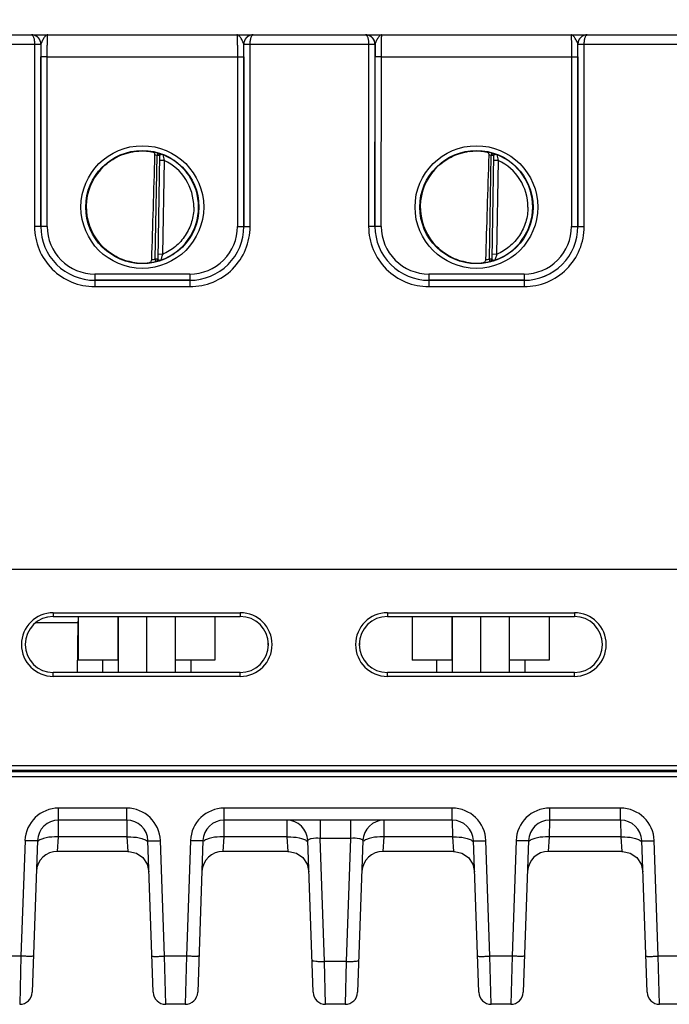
# Model space of a CAD drawing. Header units: inches. Extents: x 0 to 34, y 0 to 22.
# Tile 98 of 145: x 21 to 23, y 8.2 to 11.3. Entities that reach past the tile are written whole.
import ezdxf

# ---------------------------------------------------------------- set-up
doc = ezdxf.new("R2010")
doc.units = ezdxf.units.IN
doc.header["$LTSCALE"] = 1.87
doc.header["$MEASUREMENT"] = 0
doc.layers.get('0').update_dxf_attribs({"linetype": 'CONTINUOUS'})
doc.layers.add('02___PRT_ALL_AXES', color=7, linetype='CONTINUOUS')
doc.layers.add('DIMENSIONS', color=7, linetype='CONTINUOUS')
doc.styles.get("Standard").update_dxf_attribs({"font": 'txt', "width": 0.8})
doc.dimstyles.new('DIMSTYLE_1', dxfattribs={"dimtxt": 0.125, "dimasz": 0.18, "dimexe": 0.125, "dimexo": 0.0625, "dimgap": 0.0625, "dimtad": 0, "dimtih": 1, "dimtoh": 1, "dimzin": 4, "dimdsep": 46, "dimtxsty": 'STANDARD', "dimblk": '_FILLED', "dimblk1": '_FILLED', "dimblk2": '_FILLED', "dimcen": 0.09, "dimadec": 0, "dimazin": 0, "dimtp": 0.001, "dimtm": 0.001, "dimtfac": 1, "dimtofl": 0, "dimtmove": 0, "dimatfit": 3, "dimldrblk": '_FILLED', "dimfxl": 1, "dimtolj": 1, "dimtzin": 4, "dimarcsym": 0})

# ---------------------------------------------------------------- blocks, each defined once
blk = doc.blocks.new('_FILLED')
at = {"color": 0, "linetype": 'BYBLOCK'}
blk.add_solid([(0, 0), (-1, 0.174), (-1, -0.174)], dxfattribs=at)
blk = doc.blocks.new('*D2')
at = {"layer": 'DIMENSIONS', "color": 2, "linetype": 'CONTINUOUS'}
for p, q in [((12.7059, 12.9534), (25.8588, 12.9534)), ((25.7338, 12.9534), (25.7338, 10.7854)), ((25.7338, 8.1799), (25.7338, 10.5354)), ((24.1637, 8.1799), (25.8588, 8.1799))]:
    blk.add_line(p, q, dxfattribs=at)
at = {"layer": 'DIMENSIONS', "color": 2, "linetype": 'CONTINUOUS', "xscale": 0.18, "yscale": 0.18, "zscale": 0.18}
for p, rotation in [((25.7338, 12.9534), 90), ((25.7338, 8.1799), 270)]:
    blk.add_blockref('_FILLED', p, dxfattribs=dict(at, rotation=rotation))
at = {"layer": 'DIMENSIONS', "color": 2, "linetype": 'CONTINUOUS', "insert": (25.7338, 10.7229), "char_height": 0.125, "width": 1.225, "attachment_point": 2, "line_spacing_factor": 0.9}
blk.add_mtext('4.77{\\Ftxt.shx;\\W1.000000;\\H0.125000; }[121.2]', dxfattribs=at)

msp = doc.modelspace()

# ---------------------------------------------------------------- linework, layer by layer
at = {"color": 7, "linetype": 'CONTINUOUS'}
for p, q in [((20.666, 11.2419), (21.0206, 11.2419)), ((21.0221, 11.2419), (21.0206, 11.2419)), ((21.0208, 11.2419), (21.7209, 11.2419)), ((21.021, 11.2419), (21.0209, 11.2419)), ((21.0224, 11.2419), (21.021, 11.2419)), ((21.7209, 11.2419), (21.7185, 11.2419)), ((21.721, 11.2419), (21.7195, 11.2419)), ((21.721, 11.2419), (22.0756, 11.2419)), ((22.0771, 11.2419), (22.0756, 11.2419)), ((22.0758, 11.2419), (22.7759, 11.2419)), ((22.076, 11.2419), (22.0759, 11.2419)), ((22.0774, 11.2419), (22.076, 11.2419)), ((22.7759, 11.2419), (22.7735, 11.2419)), ((22.776, 11.2419), (22.7745, 11.2419)), ((22.776, 11.2419), (23.1306, 11.2419)), ((20.6562, 11.212), (21.0305, 11.212)), ((21.0305, 11.212), (21.0304, 10.6366)), ((21.0305, 11.212), (21.0505, 11.212)), ((21.0305, 11.212), (21.0505, 11.2119)), ((21.0505, 11.2119), (21.0504, 10.6365)), ((21.0508, 11.2119), (21.0505, 11.2119)), ((21.6912, 11.2119), (21.6909, 11.2119)), ((21.6912, 11.212), (21.7112, 11.212)), ((21.6912, 11.2119), (21.7112, 11.212)), ((21.6912, 10.6365), (21.6912, 11.2119)), ((21.7112, 11.212), (22.0855, 11.212)), ((21.7112, 10.6366), (21.7112, 11.212)), ((22.0855, 11.212), (22.0854, 10.6366)), ((22.0855, 11.212), (22.1055, 11.212)), ((22.0855, 11.212), (22.1055, 11.2119)), ((22.1055, 11.2119), (22.1054, 10.6365)), ((22.1058, 11.2119), (22.1055, 11.2119)), ((22.7462, 11.2119), (22.7459, 11.2119)), ((22.7462, 11.212), (22.7662, 11.212)), ((22.7462, 11.2119), (22.7662, 11.212)), ((22.7462, 10.6365), (22.7462, 11.2119)), ((22.7662, 11.212), (23.1405, 11.212)), ((22.7662, 10.6366), (22.7662, 11.212)), ((21.0505, 10.6366), (21.0506, 11.1727)), ((21.0706, 11.1725), (21.0506, 11.1727)), ((21.0705, 10.6364), (21.0706, 11.1725)), ((21.0706, 11.1725), (21.6711, 11.1725)), ((21.6711, 11.1725), (21.6911, 11.1727)), ((21.6711, 11.1725), (21.6712, 10.6364)), ((21.6911, 11.1727), (21.6912, 10.6366)), ((22.1055, 10.6366), (22.1056, 11.1727)), ((22.1256, 11.1725), (22.1056, 11.1727)), ((22.1255, 10.6364), (22.1256, 11.1725)), ((22.1256, 11.1725), (22.7261, 11.1725)), ((22.7261, 11.1725), (22.7461, 11.1727)), ((22.7261, 11.1725), (22.7262, 10.6364)), ((22.7461, 11.1727), (22.7462, 10.6366)), ((21.4116, 10.534), (21.4173, 10.8603)), ((21.4195, 10.8679), (21.4173, 10.8603)), ((21.4252, 10.8602), (21.4173, 10.8603)), ((21.4195, 10.8683), (21.4195, 10.8679)), ((21.4252, 10.8606), (21.4195, 10.5335)), ((22.4666, 10.534), (22.4723, 10.8603)), ((22.4745, 10.8679), (22.4723, 10.8603)), ((22.4802, 10.8602), (22.4723, 10.8603)), ((22.4745, 10.8683), (22.4745, 10.8679)), ((22.4802, 10.8606), (22.4745, 10.5335)), ((21.4399, 10.8451), (21.4249, 10.8454)), ((21.4399, 10.8451), (21.4347, 10.5484)), ((22.4949, 10.8451), (22.4799, 10.8454)), ((22.4949, 10.8451), (22.4897, 10.5484)), ((21.0504, 10.6365), (21.0304, 10.6366)), ((21.0505, 10.6366), (21.0504, 10.6365)), ((21.0705, 10.6364), (21.0505, 10.6366)), ((21.6712, 10.6364), (21.6912, 10.6366)), ((21.6912, 10.6366), (21.6912, 10.6365)), ((21.6912, 10.6365), (21.7112, 10.6366)), ((22.1054, 10.6365), (22.0854, 10.6366)), ((22.1055, 10.6366), (22.1054, 10.6365)), ((22.1255, 10.6364), (22.1055, 10.6366)), ((22.7262, 10.6364), (22.7462, 10.6366)), ((22.7462, 10.6366), (22.7462, 10.6365)), ((22.7462, 10.6365), (22.7662, 10.6366)), ((21.4347, 10.5484), (21.4197, 10.5487)), ((22.4897, 10.5484), (22.4747, 10.5487)), ((21.4116, 10.534), (21.4195, 10.5339)), ((21.4135, 10.5264), (21.4116, 10.534)), ((21.4135, 10.526), (21.416, 10.5265)), ((21.4135, 10.5264), (21.4135, 10.526)), ((21.4195, 10.5335), (21.4199, 10.5326)), ((21.4199, 10.5326), (21.421, 10.5318)), ((22.4666, 10.534), (22.4745, 10.5339)), ((22.4685, 10.5264), (22.4666, 10.534)), ((22.4685, 10.526), (22.471, 10.5265)), ((22.4685, 10.5264), (22.4685, 10.526)), ((22.4745, 10.5335), (22.4749, 10.5326)), ((22.4749, 10.5326), (22.476, 10.5318)), ((21.5212, 10.4864), (21.2205, 10.4864)), ((21.2205, 10.4864), (21.2205, 10.4666)), ((21.5212, 10.4864), (21.5212, 10.4666)), ((22.5762, 10.4864), (22.2755, 10.4864)), ((22.2755, 10.4864), (22.2755, 10.4666)), ((22.5762, 10.4864), (22.5762, 10.4666)), ((21.2205, 10.4666), (21.2204, 10.4665)), ((21.2204, 10.4665), (21.5213, 10.4665)), ((21.2204, 10.4665), (21.2204, 10.4466)), ((21.5212, 10.4666), (21.2205, 10.4666)), ((21.5212, 10.4666), (21.5213, 10.4665)), ((21.5213, 10.4665), (21.5213, 10.4466)), ((22.2755, 10.4666), (22.2754, 10.4665)), ((22.2754, 10.4665), (22.5763, 10.4665)), ((22.2754, 10.4665), (22.2754, 10.4466)), ((22.5762, 10.4666), (22.2755, 10.4666)), ((22.5762, 10.4666), (22.5763, 10.4665)), ((22.5763, 10.4665), (22.5763, 10.4466)), ((21.2204, 10.4466), (21.5213, 10.4466)), ((22.2754, 10.4466), (22.5763, 10.4466)), ((24.1339, 9.5529), (15.3119, 9.5529)), ((21.0896, 9.4167), (21.6801, 9.4167)), ((21.0896, 9.4167), (21.0896, 9.4049)), ((21.0896, 9.4049), (21.6801, 9.4049)), ((21.1681, 9.4049), (21.1681, 9.2669)), ((21.2932, 9.4049), (21.2932, 9.2669)), ((21.2941, 9.4049), (21.2941, 9.2277)), ((21.3841, 9.4049), (21.3841, 9.2277)), ((21.4741, 9.4049), (21.4741, 9.2277)), ((21.6001, 9.4049), (21.6001, 9.2669)), ((21.6801, 9.4167), (21.6801, 9.4049)), ((22.1446, 9.4167), (22.7351, 9.4167)), ((22.1446, 9.4167), (22.1446, 9.4049)), ((22.1446, 9.4049), (22.7351, 9.4049)), ((22.2231, 9.4049), (22.2231, 9.2669)), ((22.3482, 9.4049), (22.3482, 9.2669)), ((22.3491, 9.4049), (22.3491, 9.2277)), ((22.4391, 9.4049), (22.4391, 9.2277)), ((22.5291, 9.4049), (22.5291, 9.2277)), ((22.6551, 9.4049), (22.6551, 9.2669)), ((22.7351, 9.4167), (22.7351, 9.4049)), ((21.1673, 9.3849), (21.0337, 9.3849)), ((21.1673, 9.3849), (21.1646, 9.2277)), ((21.2941, 9.2669), (21.1681, 9.2669)), ((21.2446, 9.2669), (21.2446, 9.2277)), ((21.6001, 9.2669), (21.4741, 9.2669)), ((21.5236, 9.2669), (21.5236, 9.2277)), ((22.3491, 9.2669), (22.2231, 9.2669)), ((22.2996, 9.2669), (22.2996, 9.2277)), ((22.6551, 9.2669), (22.5291, 9.2669)), ((22.5786, 9.2669), (22.5786, 9.2277)), ((21.6801, 9.2277), (21.0896, 9.2277)), ((21.0896, 9.2155), (21.0896, 9.2277)), ((21.6801, 9.2155), (21.0896, 9.2155)), ((21.6801, 9.2155), (21.6801, 9.2277)), ((22.7351, 9.2277), (22.1446, 9.2277)), ((22.1446, 9.2155), (22.1446, 9.2277)), ((22.7351, 9.2155), (22.1446, 9.2155)), ((22.7351, 9.2155), (22.7351, 9.2277)), ((24.123, 8.9335), (15.3117, 8.9335)), ((12.4449, 8.8992), (24.2228, 8.8992)), ((24.0864, 8.9137), (14.9772, 8.9137)), ((24.208, 8.9188), (15.3107, 8.9188)), ((21.3215, 8.7994), (21.1065, 8.7994)), ((21.1065, 8.7614), (21.1065, 8.7994)), ((21.3215, 8.7614), (21.3215, 8.7994)), ((22.3495, 8.7994), (21.6292, 8.7994)), ((21.6292, 8.7614), (21.6292, 8.7994)), ((22.3495, 8.7614), (22.3495, 8.7994)), ((22.881, 8.7994), (22.6572, 8.7994)), ((22.6572, 8.7614), (22.6572, 8.7994)), ((22.881, 8.7614), (22.881, 8.7994)), ((21.1062, 8.7087), (21.1065, 8.7614)), ((21.3215, 8.7614), (21.1065, 8.7614)), ((21.3215, 8.7614), (21.3218, 8.7087)), ((21.6289, 8.7087), (21.6292, 8.7614)), ((22.3495, 8.7614), (21.6292, 8.7614)), ((21.8266, 8.7614), (21.8269, 8.7087)), ((21.9325, 8.7614), (21.9325, 8.7038)), ((22.0284, 8.7614), (22.0284, 8.7038)), ((22.134, 8.7087), (22.1343, 8.7614)), ((22.3495, 8.7614), (22.3498, 8.7087)), ((22.6569, 8.7087), (22.6572, 8.7614)), ((22.881, 8.7614), (22.6572, 8.7614)), ((22.881, 8.7614), (22.8813, 8.7087)), ((21.1031, 8.663), (21.1062, 8.7087)), ((21.3218, 8.7087), (21.1062, 8.7087)), ((21.3218, 8.7087), (21.3249, 8.663)), ((21.6257, 8.663), (21.6289, 8.7087)), ((21.8269, 8.7087), (21.6289, 8.7087)), ((21.8269, 8.7087), (21.8301, 8.663)), ((22.1309, 8.663), (22.134, 8.7087)), ((22.3498, 8.7087), (22.134, 8.7087)), ((22.3498, 8.7087), (22.353, 8.663)), ((22.6538, 8.663), (22.6569, 8.7087)), ((22.8813, 8.7087), (22.6569, 8.7087)), ((22.8813, 8.7087), (22.8845, 8.663)), ((21.0003, 8.6968), (20.9875, 8.3319)), ((21.0396, 8.6968), (21.0229, 8.2179)), ((21.4051, 8.2179), (21.3884, 8.6968)), ((21.4405, 8.3319), (21.4277, 8.6968)), ((21.5229, 8.6968), (21.5102, 8.3319)), ((21.5623, 8.6968), (21.5456, 8.2179)), ((21.9102, 8.2179), (21.8935, 8.6968)), ((22.0284, 8.7038), (21.9325, 8.7038)), ((21.946, 8.3155), (21.9325, 8.7038)), ((22.0284, 8.7038), (22.0149, 8.3155)), ((22.0674, 8.6968), (22.0507, 8.2179)), ((22.4332, 8.2179), (22.4164, 8.6968)), ((22.4685, 8.3319), (22.4558, 8.6968)), ((22.551, 8.6968), (22.5382, 8.3319)), ((22.5903, 8.6968), (22.5736, 8.2179)), ((22.9647, 8.2179), (22.9479, 8.6968)), ((23, 8.3319), (22.9873, 8.6968)), ((21.3249, 8.663), (21.1031, 8.663)), ((21.8301, 8.663), (21.6257, 8.663)), ((22.353, 8.663), (22.1309, 8.663)), ((22.8845, 8.663), (22.6538, 8.663)), ((20.9875, 8.3319), (20.9178, 8.3319)), ((20.9875, 8.3319), (20.9835, 8.1799)), ((21.5102, 8.3319), (21.4405, 8.3319)), ((21.4445, 8.1799), (21.4405, 8.3319)), ((21.5102, 8.3319), (21.5062, 8.1799)), ((22.0149, 8.3155), (21.946, 8.3155)), ((21.9496, 8.1799), (21.946, 8.3155)), ((22.0149, 8.3155), (22.0113, 8.1799)), ((22.5382, 8.3319), (22.4685, 8.3319)), ((22.4725, 8.1799), (22.4685, 8.3319)), ((22.5382, 8.3319), (22.5343, 8.1799)), ((23.0697, 8.3319), (23, 8.3319)), ((23.004, 8.1799), (23, 8.3319)), ((21.5062, 8.1799), (21.4445, 8.1799)), ((22.0113, 8.1799), (21.9496, 8.1799)), ((22.5343, 8.1799), (22.4725, 8.1799)), ((23.0658, 8.1799), (23.004, 8.1799))]:
    msp.add_line(p, q, dxfattribs=at)
for points in [[(21.3249, 8.663), (21.3281, 8.6629), (21.3521, 8.6572), (21.3724, 8.6432), (21.3863, 8.6228), (21.3918, 8.5988)], [(21.8301, 8.663), (21.8332, 8.6629), (21.8572, 8.6572), (21.8775, 8.6432), (21.8914, 8.6228), (21.8969, 8.5988)], [(22.353, 8.663), (22.3562, 8.6629), (22.3802, 8.6572), (22.4005, 8.6432), (22.4143, 8.6228), (22.4199, 8.5988)], [(22.8845, 8.663), (22.8877, 8.6629), (22.9117, 8.6572), (22.932, 8.6432), (22.9458, 8.6228), (22.9513, 8.5988)]]:
    msp.add_lwpolyline(points, dxfattribs=at)
for centre, radius in [((21.3708, 10.698), 0.1937), ((22.4258, 10.698), 0.1937), ((21.3708, 10.6979), 0.1787), ((22.4258, 10.6979), 0.1787)]:
    msp.add_circle(centre, radius, dxfattribs=at)
for centre, radius, start, end in [((21.0206, 11.2386), 0.00327, 87.8599, 89.9826), ((21.0208, 11.212), 0.03, 87.5291, 89.999), ((21.0208, 11.2119), 0.03, 359.9956, 87.5279), ((21.7209, 11.2119), 0.03, 92.7602, 180.0044), ((21.7209, 11.2119), 0.03, 90.0012, 92.7589), ((21.721, 11.2386), 0.00327, 90.0179, 92.1395), ((22.0756, 11.2386), 0.00327, 87.8599, 89.9826), ((22.0758, 11.212), 0.03, 87.5291, 89.999), ((22.0758, 11.2119), 0.03, 359.9956, 87.5279), ((22.7759, 11.2119), 0.03, 92.7602, 180.0044), ((22.7759, 11.2119), 0.03, 90.0012, 92.7589), ((22.776, 11.2386), 0.00327, 90.0179, 92.1395), ((21.0204, 11.2119), 0.03, 359.9986, 0.2485), ((25.8438, 11.1723), 4.7932, 179.5265, 179.9953), ((17.1534, 11.1734), 4.5376, 359.9915, 0.4867), ((21.7212, 11.2119), 0.03, 179.7515, 180.0014), ((22.0754, 11.2119), 0.03, 359.9986, 0.2485), ((26.8988, 11.1723), 4.7932, 179.5265, 179.9953), ((18.2084, 11.1734), 4.5376, 359.9915, 0.4867), ((22.7762, 11.2119), 0.03, 179.7515, 180.0014), ((21.3708, 10.698), 0.1772, 97.5897, 260.4103), ((21.371, 10.6971), 0.1781, 97.6098, 99.3988), ((21.3708, 10.6982), 0.1766, 74.0133, 78.9223), ((21.3708, 10.6979), 0.169, 74.0143, 76.3145), ((21.4173, 10.8607), 0.00787, 359.0028, 74.0573), ((21.4173, 10.8603), 0.00787, 1.6021, 74.0232), ((21.4173, 10.8603), 0.00784, 359.0019, 1.612), ((21.3708, 10.6979), 0.1776, 359.9911, 68.799), ((21.7215, 10.9294), 0.2939, 192.9473, 196.6544), ((22.4258, 10.698), 0.1772, 97.5897, 260.4103), ((22.426, 10.6971), 0.1781, 97.6098, 99.3988), ((22.4258, 10.6982), 0.1766, 74.0133, 78.9223), ((22.4258, 10.6979), 0.169, 74.0143, 76.3145), ((22.4723, 10.8607), 0.00787, 359.0028, 74.0573), ((22.4723, 10.8603), 0.00787, 1.6021, 74.0232), ((22.4723, 10.8603), 0.00784, 359.0019, 1.612), ((22.4258, 10.6979), 0.1776, 359.9911, 68.799), ((22.7765, 10.9294), 0.2939, 192.9473, 196.6544), ((21.3708, 10.6979), 0.1626, 359.9909, 64.8568), ((22.4258, 10.6979), 0.1626, 359.9909, 64.8568), ((21.3691, 10.698), 0.1755, 180.0274, 181.9215), ((21.3709, 10.6979), 0.1776, 289.1914, 359.9989), ((22.4241, 10.698), 0.1755, 180.0274, 181.9215), ((22.4259, 10.6979), 0.1776, 289.1914, 359.9989), ((21.2204, 10.6365), 0.1899, 179.9889, 270.0019), ((21.2204, 10.6364), 0.1699, 179.9848, 270.0049), ((21.2205, 10.6365), 0.17, 179.9855, 269.9982), ((21.2205, 10.6363), 0.15, 179.9812, 270.0003), ((21.5212, 10.6365), 0.17, 270.0018, 0.0145), ((21.5212, 10.6363), 0.15, 269.9997, 0.0188), ((21.5213, 10.6365), 0.1899, 269.9981, 0.0111), ((21.5213, 10.6364), 0.1699, 269.9951, 0.0152), ((22.2754, 10.6365), 0.1899, 179.9889, 270.0019), ((22.2754, 10.6364), 0.1699, 179.9848, 270.0049), ((22.2755, 10.6365), 0.17, 179.9855, 269.9982), ((22.2755, 10.6363), 0.15, 179.9812, 270.0003), ((22.5762, 10.6365), 0.17, 270.0018, 0.0145), ((22.5762, 10.6363), 0.15, 269.9997, 0.0188), ((22.5763, 10.6365), 0.1899, 269.9981, 0.0111), ((22.5763, 10.6364), 0.1699, 269.9951, 0.0152), ((21.3711, 10.6992), 0.1784, 259.0718, 260.3997), ((21.3695, 10.6892), 0.1683, 260.3451, 277.8085), ((21.3708, 10.6978), 0.1767, 277.0182, 283.9844), ((21.3708, 10.698), 0.169, 280.1153, 283.9841), ((21.4116, 10.5337), 0.00787, 283.9402, 358.9971), ((21.4116, 10.534), 0.00787, 283.9738, 356.3969), ((21.4116, 10.534), 0.00784, 356.3871, 358.9981), ((22.4261, 10.6992), 0.1784, 259.0718, 260.3997), ((22.4245, 10.6892), 0.1683, 260.3451, 277.8085), ((22.4258, 10.6978), 0.1767, 277.0182, 283.9844), ((22.4258, 10.698), 0.169, 280.1153, 283.9841), ((22.4666, 10.5337), 0.00787, 283.9402, 358.9971), ((22.4666, 10.534), 0.00787, 283.9738, 356.3969), ((22.4666, 10.534), 0.00784, 356.3871, 358.9981), ((21.0896, 9.3161), 0.1006, 90.0006, 269.9994), ((21.0896, 9.3163), 0.0886, 90, 270), ((21.2264, 9.3839), 0.0591, 171.2319, 179), ((21.6801, 9.3161), 0.1006, 270.0003, 89.9997), ((21.6801, 9.3163), 0.0886, 270, 90), ((22.1446, 9.3161), 0.1006, 90.0006, 269.9994), ((22.1446, 9.3163), 0.0886, 90, 270), ((22.7351, 9.3161), 0.1006, 270.0003, 89.9997), ((22.7351, 9.3163), 0.0886, 270, 90), ((21.1065, 8.6931), 0.1063, 90.0032, 177.9968), ((21.3215, 8.6931), 0.1063, 2.0032, 89.9968), ((21.6292, 8.6931), 0.1063, 90.0032, 177.9968), ((22.3495, 8.6931), 0.1063, 2.0032, 89.9968), ((22.6572, 8.6931), 0.1063, 90.0032, 177.9968), ((22.881, 8.6931), 0.1063, 2.0032, 89.9968), ((21.1065, 8.6945), 0.0669, 90.0042, 177.9905), ((21.3215, 8.6945), 0.0669, 2.0107, 89.997), ((21.6292, 8.6945), 0.0669, 90.0042, 177.9905), ((21.8266, 8.6945), 0.0669, 2, 90), ((22.1343, 8.6945), 0.0669, 89.9996, 178), ((22.3495, 8.6945), 0.0669, 2.0107, 89.997), ((22.6572, 8.6945), 0.0669, 90.0042, 177.9905), ((22.881, 8.6945), 0.0669, 2.0107, 89.997), ((21.1031, 8.5961), 0.0669, 90, 177.6347), ((21.6257, 8.5961), 0.0669, 90, 177.6347), ((22.1309, 8.5961), 0.0669, 90, 177.6347), ((22.6538, 8.5961), 0.0669, 90, 177.6347), ((20.9835, 8.2193), 0.0394, 269.9997, 357.9917), ((21.4445, 8.2193), 0.0394, 182.0091, 270.0003), ((21.5062, 8.2193), 0.0394, 269.9997, 357.9909), ((21.9496, 8.2193), 0.0394, 182.0083, 270.0003), ((22.0113, 8.2193), 0.0394, 269.9997, 357.9909), ((22.4725, 8.2193), 0.0394, 182.0091, 270.0003), ((22.5343, 8.2193), 0.0394, 270, 358), ((23.004, 8.2193), 0.0394, 182, 270)]:
    msp.add_arc(centre, radius, start, end, dxfattribs=at)
for centre in [(21.3925, 13.4553), (22.4475, 13.4553)]:
    msp.add_ellipse(centre, major_axis=(0.078, 4.4688), ratio=0.01745, start_param=-2.283644, end_param=-2.189561, dxfattribs=at)
for points, knots in [([(21.0208, 11.2419), (21.0214, 11.2419), (21.0229, 11.2413), (21.0246, 11.2395), (21.0263, 11.2368), (21.0277, 11.2331), (21.0289, 11.2286), (21.0301, 11.2216), (21.0305, 11.2159), (21.0305, 11.212)], [0, 0, 0, 0, 0.058927, 0.132934, 0.228657, 0.347601, 0.48839, 0.647641, 1, 1, 1, 1]), ([(21.0505, 11.212), (21.0504, 11.2159), (21.0489, 11.2236), (21.0425, 11.2334), (21.0331, 11.2399), (21.0257, 11.2417), (21.0221, 11.2419)], [0, 0, 0, 0, 0.256304, 0.50879, 0.756176, 1, 1, 1, 1]), ([(21.0722, 11.2419), (21.0712, 11.2419), (21.069, 11.2414), (21.0659, 11.2393), (21.063, 11.2362), (21.06, 11.2321), (21.0571, 11.2274), (21.0543, 11.2223), (21.0519, 11.2172), (21.0508, 11.2136), (21.0508, 11.2119)], [0, 0, 0, 0, 0.078756, 0.170582, 0.281971, 0.413169, 0.5601, 0.715105, 0.866637, 1, 1, 1, 1]), ([(21.0706, 11.1725), (21.0706, 11.177), (21.0706, 11.1859), (21.0707, 11.1988), (21.0708, 11.2089), (21.071, 11.2164), (21.0711, 11.2215), (21.0712, 11.226), (21.0713, 11.2301), (21.0714, 11.2335), (21.0716, 11.2364), (21.0717, 11.2385), (21.0718, 11.2398), (21.0719, 11.2405), (21.0719, 11.2411), (21.072, 11.2415), (21.0721, 11.2418), (21.0721, 11.2419), (21.0722, 11.2419)], [0, 0, 0, 0, 0.195368, 0.382973, 0.55569, 0.634386, 0.706958, 0.772718, 0.831042, 0.881376, 0.923246, 0.956259, 0.969347, 0.980118, 0.98855, 0.994633, 0.998383, 1, 1, 1, 1]), ([(21.6695, 11.2419), (21.6695, 11.2419), (21.6696, 11.2418), (21.6697, 11.2415), (21.6697, 11.2411), (21.6698, 11.2405), (21.6699, 11.2398), (21.67, 11.2385), (21.6701, 11.2364), (21.6703, 11.2335), (21.6704, 11.2301), (21.6705, 11.226), (21.6706, 11.2215), (21.6707, 11.2164), (21.6708, 11.2089), (21.671, 11.1988), (21.6711, 11.1859), (21.6711, 11.177), (21.6711, 11.1725)], [0, 0, 0, 0, 0.00163, 0.005392, 0.011478, 0.019909, 0.030679, 0.043767, 0.07678, 0.118649, 0.168982, 0.227304, 0.293062, 0.365632, 0.444325, 0.617036, 0.804634, 1, 1, 1, 1]), ([(21.6909, 11.2119), (21.6908, 11.2136), (21.6898, 11.2172), (21.6874, 11.2223), (21.6846, 11.2274), (21.6817, 11.2322), (21.6787, 11.2362), (21.6757, 11.2393), (21.6727, 11.2414), (21.6705, 11.2419), (21.6695, 11.2419)], [0, 0, 0, 0, 0.133375, 0.284921, 0.439936, 0.58687, 0.718061, 0.829437, 0.921249, 1, 1, 1, 1]), ([(21.7195, 11.2419), (21.7158, 11.2417), (21.7084, 11.2399), (21.6991, 11.2333), (21.6927, 11.2236), (21.6912, 11.2159), (21.6912, 11.212)], [0, 0, 0, 0, 0.243825, 0.491225, 0.743715, 1, 1, 1, 1]), ([(21.7112, 11.212), (21.7112, 11.2159), (21.7116, 11.2216), (21.7128, 11.2286), (21.714, 11.2331), (21.7154, 11.2368), (21.717, 11.2395), (21.7188, 11.2413), (21.7203, 11.2419), (21.7209, 11.2419)], [0, 0, 0, 0, 0.35236, 0.511612, 0.652403, 0.771347, 0.867068, 0.941073, 1, 1, 1, 1]), ([(22.0758, 11.2419), (22.0764, 11.2419), (22.0779, 11.2413), (22.0796, 11.2395), (22.0813, 11.2368), (22.0827, 11.2331), (22.0839, 11.2286), (22.0851, 11.2216), (22.0855, 11.2159), (22.0855, 11.212)], [0, 0, 0, 0, 0.058927, 0.132934, 0.228657, 0.347601, 0.48839, 0.647641, 1, 1, 1, 1]), ([(22.1055, 11.212), (22.1054, 11.2159), (22.1039, 11.2236), (22.0975, 11.2334), (22.0881, 11.2399), (22.0807, 11.2417), (22.0771, 11.2419)], [0, 0, 0, 0, 0.256304, 0.50879, 0.756176, 1, 1, 1, 1]), ([(22.1272, 11.2419), (22.1262, 11.2419), (22.124, 11.2414), (22.1209, 11.2393), (22.118, 11.2362), (22.115, 11.2321), (22.1121, 11.2274), (22.1093, 11.2223), (22.1069, 11.2172), (22.1058, 11.2136), (22.1058, 11.2119)], [0, 0, 0, 0, 0.078756, 0.170582, 0.281971, 0.413169, 0.5601, 0.715105, 0.866637, 1, 1, 1, 1]), ([(22.1256, 11.1725), (22.1256, 11.177), (22.1256, 11.1859), (22.1257, 11.1988), (22.1258, 11.2089), (22.126, 11.2164), (22.1261, 11.2215), (22.1262, 11.226), (22.1263, 11.2301), (22.1264, 11.2335), (22.1266, 11.2364), (22.1267, 11.2385), (22.1268, 11.2398), (22.1269, 11.2405), (22.1269, 11.2411), (22.127, 11.2415), (22.1271, 11.2418), (22.1271, 11.2419), (22.1272, 11.2419)], [0, 0, 0, 0, 0.195368, 0.382973, 0.55569, 0.634386, 0.706958, 0.772718, 0.831042, 0.881376, 0.923246, 0.956259, 0.969347, 0.980118, 0.98855, 0.994633, 0.998383, 1, 1, 1, 1]), ([(22.7245, 11.2419), (22.7245, 11.2419), (22.7246, 11.2418), (22.7247, 11.2415), (22.7247, 11.2411), (22.7248, 11.2405), (22.7249, 11.2398), (22.725, 11.2385), (22.7251, 11.2364), (22.7253, 11.2335), (22.7254, 11.2301), (22.7255, 11.226), (22.7256, 11.2215), (22.7257, 11.2164), (22.7258, 11.2089), (22.726, 11.1988), (22.7261, 11.1859), (22.7261, 11.177), (22.7261, 11.1725)], [0, 0, 0, 0, 0.00163, 0.005392, 0.011478, 0.019909, 0.030679, 0.043767, 0.07678, 0.118649, 0.168982, 0.227304, 0.293062, 0.365632, 0.444325, 0.617036, 0.804634, 1, 1, 1, 1]), ([(22.7459, 11.2119), (22.7458, 11.2136), (22.7448, 11.2172), (22.7424, 11.2223), (22.7396, 11.2274), (22.7367, 11.2322), (22.7337, 11.2362), (22.7307, 11.2393), (22.7277, 11.2414), (22.7255, 11.2419), (22.7245, 11.2419)], [0, 0, 0, 0, 0.133375, 0.284921, 0.439936, 0.58687, 0.718061, 0.829437, 0.921249, 1, 1, 1, 1]), ([(22.7745, 11.2419), (22.7708, 11.2417), (22.7634, 11.2399), (22.7541, 11.2333), (22.7477, 11.2236), (22.7462, 11.2159), (22.7462, 11.212)], [0, 0, 0, 0, 0.243825, 0.491225, 0.743715, 1, 1, 1, 1]), ([(22.7662, 11.212), (22.7662, 11.2159), (22.7666, 11.2216), (22.7678, 11.2286), (22.769, 11.2331), (22.7704, 11.2368), (22.772, 11.2395), (22.7738, 11.2413), (22.7753, 11.2419), (22.7759, 11.2419)], [0, 0, 0, 0, 0.35236, 0.511612, 0.652403, 0.771347, 0.867068, 0.941073, 1, 1, 1, 1]), ([(21.1937, 10.6995), (21.1938, 10.7098), (21.1957, 10.7304), (21.204, 10.7604), (21.2174, 10.7884), (21.2355, 10.8137), (21.2577, 10.8355), (21.2834, 10.8531), (21.3117, 10.866), (21.3318, 10.8711), (21.3419, 10.8728)], [0, 0, 0, 0, 0.124994, 0.249987, 0.374981, 0.49998, 0.624979, 0.749984, 0.87499, 1, 1, 1, 1]), ([(21.3474, 10.8736), (21.3527, 10.8743), (21.3719, 10.876), (21.3913, 10.8744), (21.4048, 10.8714)], [0, 0, 0, 0, 0.279236, 1, 1, 1, 1]), ([(21.4108, 10.8621), (21.4108, 10.8633), (21.4105, 10.8655), (21.4092, 10.8685), (21.4073, 10.8706), (21.4056, 10.8713), (21.4048, 10.8714)], [0, 0, 0, 0, 0.29813, 0.561485, 0.78951, 1, 1, 1, 1]), ([(21.4351, 10.8635), (21.434, 10.8639), (21.4319, 10.8647), (21.429, 10.8657), (21.4264, 10.8665), (21.4241, 10.8672), (21.4224, 10.8676), (21.4213, 10.8679), (21.4207, 10.8681), (21.4202, 10.8682), (21.4198, 10.8683), (21.4196, 10.8683), (21.4195, 10.8683), (21.4195, 10.8683)], [0, 0, 0, 0, 0.209002, 0.401143, 0.572522, 0.719607, 0.838965, 0.887207, 0.927301, 0.958883, 0.981641, 0.995322, 1, 1, 1, 1]), ([(21.4351, 10.8635), (21.434, 10.8639), (21.4323, 10.8639), (21.4302, 10.8635), (21.4287, 10.8631), (21.4273, 10.8625), (21.4261, 10.8619), (21.4252, 10.8611), (21.4252, 10.8606)], [0, 0, 0, 0, 0.296253, 0.448699, 0.596767, 0.731961, 0.846449, 1, 1, 1, 1]), ([(22.2487, 10.6995), (22.2488, 10.7098), (22.2507, 10.7304), (22.259, 10.7604), (22.2724, 10.7884), (22.2905, 10.8137), (22.3127, 10.8355), (22.3384, 10.8531), (22.3667, 10.866), (22.3868, 10.8711), (22.3969, 10.8728)], [0, 0, 0, 0, 0.124994, 0.249987, 0.374981, 0.49998, 0.624979, 0.749984, 0.87499, 1, 1, 1, 1]), ([(22.4024, 10.8736), (22.4077, 10.8743), (22.4269, 10.876), (22.4463, 10.8744), (22.4598, 10.8714)], [0, 0, 0, 0, 0.279236, 1, 1, 1, 1]), ([(22.4658, 10.8621), (22.4658, 10.8633), (22.4655, 10.8655), (22.4642, 10.8685), (22.4623, 10.8706), (22.4606, 10.8713), (22.4598, 10.8714)], [0, 0, 0, 0, 0.29813, 0.561485, 0.78951, 1, 1, 1, 1]), ([(22.4901, 10.8635), (22.489, 10.8639), (22.4869, 10.8647), (22.484, 10.8657), (22.4814, 10.8665), (22.4791, 10.8672), (22.4774, 10.8676), (22.4763, 10.8679), (22.4757, 10.8681), (22.4752, 10.8682), (22.4748, 10.8683), (22.4746, 10.8683), (22.4745, 10.8683), (22.4745, 10.8683)], [0, 0, 0, 0, 0.209002, 0.401143, 0.572522, 0.719607, 0.838965, 0.887207, 0.927301, 0.958883, 0.981641, 0.995322, 1, 1, 1, 1]), ([(22.4901, 10.8635), (22.489, 10.8639), (22.4873, 10.8639), (22.4852, 10.8635), (22.4837, 10.8631), (22.4823, 10.8625), (22.4811, 10.8619), (22.4802, 10.8611), (22.4802, 10.8606)], [0, 0, 0, 0, 0.296253, 0.448699, 0.596767, 0.731961, 0.846449, 1, 1, 1, 1]), ([(21.5334, 10.6979), (21.5334, 10.69), (21.5323, 10.6742), (21.5254, 10.6433), (21.5085, 10.6071), (21.4818, 10.5773), (21.4561, 10.5588), (21.442, 10.5515), (21.4347, 10.5484)], [0, 0, 0, 0, 0.125166, 0.25033, 0.500001, 0.74967, 0.874834, 1, 1, 1, 1]), ([(22.5884, 10.6979), (22.5884, 10.69), (22.5873, 10.6742), (22.5804, 10.6433), (22.5635, 10.6071), (22.5368, 10.5773), (22.5111, 10.5588), (22.497, 10.5515), (22.4897, 10.5484)], [0, 0, 0, 0, 0.125167, 0.25033, 0.500001, 0.74967, 0.874834, 1, 1, 1, 1]), ([(21.3373, 10.524), (21.3275, 10.5259), (21.3083, 10.5313), (21.2812, 10.5442), (21.2567, 10.5614), (21.2354, 10.5824), (21.218, 10.6067), (21.2049, 10.6336), (21.1964, 10.6624), (21.1941, 10.6822), (21.1938, 10.6921)], [0, 0, 0, 0, 0.125009, 0.250015, 0.37502, 0.500019, 0.625017, 0.750011, 0.875004, 1, 1, 1, 1]), ([(22.3923, 10.524), (22.3825, 10.5259), (22.3633, 10.5313), (22.3362, 10.5442), (22.3117, 10.5614), (22.2904, 10.5824), (22.273, 10.6067), (22.2599, 10.6336), (22.2514, 10.6624), (22.2491, 10.6822), (22.2488, 10.6921)], [0, 0, 0, 0, 0.125009, 0.250015, 0.37502, 0.500019, 0.625017, 0.750011, 0.875004, 1, 1, 1, 1]), ([(21.4347, 10.5484), (21.434, 10.5463), (21.4321, 10.5403), (21.4303, 10.5342), (21.4292, 10.5302)], [0, 0, 0, 0, 0.346235, 1, 1, 1, 1]), ([(22.4897, 10.5484), (22.489, 10.5463), (22.4871, 10.5403), (22.4853, 10.5342), (22.4842, 10.5302)], [0, 0, 0, 0, 0.346235, 1, 1, 1, 1]), ([(21.3924, 10.5225), (21.3934, 10.5226), (21.3954, 10.5232), (21.3979, 10.5251), (21.3999, 10.528), (21.4004, 10.5304), (21.4005, 10.5316)], [0, 0, 0, 0, 0.224287, 0.456533, 0.713042, 1, 1, 1, 1]), ([(21.416, 10.5264), (21.4172, 10.5268), (21.4195, 10.5282), (21.4207, 10.5305), (21.421, 10.5318)], [0, 0, 0, 0, 0.490096, 1, 1, 1, 1]), ([(21.416, 10.5264), (21.4179, 10.5269), (21.4223, 10.528), (21.4267, 10.5294), (21.4292, 10.5302)], [0, 0, 0, 0, 0.415288, 1, 1, 1, 1]), ([(21.421, 10.5318), (21.4216, 10.5314), (21.4229, 10.5309), (21.4255, 10.53), (21.4278, 10.5298), (21.4292, 10.5302)], [0, 0, 0, 0, 0.226856, 0.484834, 1, 1, 1, 1]), ([(22.4474, 10.5225), (22.4484, 10.5226), (22.4504, 10.5232), (22.4529, 10.5251), (22.4549, 10.528), (22.4554, 10.5304), (22.4555, 10.5316)], [0, 0, 0, 0, 0.224287, 0.456533, 0.713042, 1, 1, 1, 1]), ([(22.471, 10.5264), (22.4722, 10.5268), (22.4745, 10.5282), (22.4757, 10.5305), (22.476, 10.5318)], [0, 0, 0, 0, 0.490096, 1, 1, 1, 1]), ([(22.471, 10.5264), (22.4729, 10.5269), (22.4773, 10.528), (22.4817, 10.5294), (22.4842, 10.5302)], [0, 0, 0, 0, 0.415287, 1, 1, 1, 1]), ([(22.476, 10.5318), (22.4766, 10.5314), (22.4779, 10.5309), (22.4805, 10.53), (22.4828, 10.5298), (22.4842, 10.5302)], [0, 0, 0, 0, 0.226857, 0.484836, 1, 1, 1, 1]), ([(21.1062, 8.7087), (21.1019, 8.7088), (21.0861, 8.7088), (21.0702, 8.707), (21.0592, 8.7038)], [0, 0, 0, 0, 0.272895, 1, 1, 1, 1]), ([(21.3218, 8.7087), (21.3261, 8.7088), (21.3419, 8.7088), (21.3578, 8.707), (21.3688, 8.7038)], [0, 0, 0, 0, 0.272898, 1, 1, 1, 1]), ([(21.6289, 8.7087), (21.6246, 8.7088), (21.6088, 8.7088), (21.5929, 8.707), (21.5819, 8.7038)], [0, 0, 0, 0, 0.272895, 1, 1, 1, 1]), ([(21.8269, 8.7087), (21.8312, 8.7088), (21.847, 8.7088), (21.8629, 8.707), (21.8739, 8.7038)], [0, 0, 0, 0, 0.272898, 1, 1, 1, 1]), ([(22.134, 8.7087), (22.1297, 8.7088), (22.1139, 8.7088), (22.098, 8.707), (22.087, 8.7038)], [0, 0, 0, 0, 0.272895, 1, 1, 1, 1]), ([(22.3498, 8.7087), (22.3541, 8.7088), (22.3699, 8.7088), (22.3858, 8.707), (22.3968, 8.7038)], [0, 0, 0, 0, 0.272898, 1, 1, 1, 1]), ([(22.6569, 8.7087), (22.6526, 8.7088), (22.6369, 8.7088), (22.6209, 8.707), (22.6099, 8.7038)], [0, 0, 0, 0, 0.272895, 1, 1, 1, 1]), ([(22.8813, 8.7087), (22.8856, 8.7088), (22.9014, 8.7088), (22.9173, 8.707), (22.9283, 8.7038)], [0, 0, 0, 0, 0.272898, 1, 1, 1, 1]), ([(21.0396, 8.6968), (21.0396, 8.6966), (21.0381, 8.6966), (21.0363, 8.6963), (21.0325, 8.6963), (21.0277, 8.6962), (21.0218, 8.6963), (21.0126, 8.6964), (21.0053, 8.6967), (21.0003, 8.6968)], [0, 0, 0, 0, 0.020389, 0.077486, 0.169968, 0.294095, 0.445312, 0.617961, 1, 1, 1, 1]), ([(21.0592, 8.7038), (21.0573, 8.7032), (21.0512, 8.7011), (21.045, 8.6981), (21.042, 8.6948)], [0, 0, 0, 0, 0.305187, 1, 1, 1, 1]), ([(21.3688, 8.7038), (21.3707, 8.7032), (21.3768, 8.7011), (21.383, 8.6981), (21.386, 8.6948)], [0, 0, 0, 0, 0.305184, 1, 1, 1, 1]), ([(21.3884, 8.6968), (21.3884, 8.6966), (21.3899, 8.6966), (21.3917, 8.6963), (21.3955, 8.6963), (21.4003, 8.6962), (21.4062, 8.6963), (21.4154, 8.6964), (21.4227, 8.6967), (21.4277, 8.6968)], [0, 0, 0, 0, 0.020389, 0.077486, 0.169968, 0.294095, 0.445312, 0.617961, 1, 1, 1, 1]), ([(21.5623, 8.6968), (21.5623, 8.6966), (21.5607, 8.6966), (21.559, 8.6963), (21.5551, 8.6963), (21.5504, 8.6962), (21.5445, 8.6963), (21.5352, 8.6964), (21.528, 8.6967), (21.5229, 8.6968)], [0, 0, 0, 0, 0.020389, 0.077486, 0.169968, 0.294095, 0.445312, 0.617961, 1, 1, 1, 1]), ([(21.5819, 8.7038), (21.58, 8.7032), (21.5739, 8.7011), (21.5677, 8.6981), (21.5647, 8.6948)], [0, 0, 0, 0, 0.305187, 1, 1, 1, 1]), ([(21.8739, 8.7038), (21.8758, 8.7032), (21.8819, 8.7011), (21.8881, 8.6981), (21.8911, 8.6947)], [0, 0, 0, 0, 0.305247, 1, 1, 1, 1]), ([(21.9325, 8.7038), (21.9231, 8.7044), (21.912, 8.7045), (21.8999, 8.7017), (21.8961, 8.7003), (21.8935, 8.6982), (21.8935, 8.6968)], [0, 0, 0, 0, 0.687809, 0.806597, 0.896665, 1, 1, 1, 1]), ([(22.0674, 8.6968), (22.0675, 8.6982), (22.0648, 8.7003), (22.061, 8.7017), (22.0489, 8.7045), (22.0378, 8.7044), (22.0284, 8.7038)], [0, 0, 0, 0, 0.103333, 0.1934, 0.312189, 1, 1, 1, 1]), ([(22.087, 8.7038), (22.0851, 8.7032), (22.079, 8.7011), (22.0728, 8.6981), (22.0698, 8.6947)], [0, 0, 0, 0, 0.305243, 1, 1, 1, 1]), ([(22.3968, 8.7038), (22.3987, 8.7032), (22.4049, 8.7011), (22.411, 8.6981), (22.414, 8.6948)], [0, 0, 0, 0, 0.305184, 1, 1, 1, 1]), ([(22.4164, 8.6968), (22.4164, 8.6966), (22.418, 8.6966), (22.4197, 8.6963), (22.4236, 8.6963), (22.4283, 8.6962), (22.4342, 8.6963), (22.4435, 8.6964), (22.4508, 8.6967), (22.4558, 8.6968)], [0, 0, 0, 0, 0.020389, 0.077486, 0.169968, 0.294095, 0.445312, 0.617961, 1, 1, 1, 1]), ([(22.5903, 8.6968), (22.5903, 8.6966), (22.5888, 8.6966), (22.587, 8.6963), (22.5832, 8.6963), (22.5785, 8.6962), (22.5725, 8.6963), (22.5633, 8.6964), (22.556, 8.6967), (22.551, 8.6968)], [0, 0, 0, 0, 0.020389, 0.077486, 0.169968, 0.294095, 0.445312, 0.617961, 1, 1, 1, 1]), ([(22.6099, 8.7038), (22.608, 8.7032), (22.6019, 8.7011), (22.5958, 8.6981), (22.5927, 8.6948)], [0, 0, 0, 0, 0.305187, 1, 1, 1, 1]), ([(22.9283, 8.7038), (22.9302, 8.7032), (22.9364, 8.7011), (22.9425, 8.6981), (22.9455, 8.6948)], [0, 0, 0, 0, 0.305184, 1, 1, 1, 1]), ([(22.9479, 8.6968), (22.9479, 8.6966), (22.9495, 8.6966), (22.9512, 8.6963), (22.9551, 8.6963), (22.9598, 8.6962), (22.9657, 8.6963), (22.975, 8.6964), (22.9823, 8.6967), (22.9873, 8.6968)], [0, 0, 0, 0, 0.020389, 0.077486, 0.169968, 0.294095, 0.445312, 0.617961, 1, 1, 1, 1]), ([(21.0269, 8.3319), (21.0269, 8.3316), (21.0253, 8.3317), (21.0236, 8.3314), (21.0197, 8.3314), (21.015, 8.3313), (21.0091, 8.3314), (20.9998, 8.3315), (20.9925, 8.3317), (20.9875, 8.3319)], [0, 0, 0, 0, 0.020389, 0.077485, 0.169968, 0.294094, 0.445312, 0.61796, 1, 1, 1, 1]), ([(21.4011, 8.3319), (21.4011, 8.3316), (21.4027, 8.3317), (21.4044, 8.3314), (21.4083, 8.3314), (21.413, 8.3313), (21.4189, 8.3314), (21.4282, 8.3315), (21.4355, 8.3317), (21.4405, 8.3319)], [0, 0, 0, 0, 0.020389, 0.077486, 0.169968, 0.294095, 0.445312, 0.617961, 1, 1, 1, 1]), ([(21.5495, 8.3319), (21.5495, 8.3316), (21.548, 8.3317), (21.5463, 8.3314), (21.5424, 8.3314), (21.5377, 8.3313), (21.5318, 8.3314), (21.5225, 8.3315), (21.5152, 8.3317), (21.5102, 8.3319)], [0, 0, 0, 0, 0.020389, 0.077485, 0.169968, 0.294094, 0.445312, 0.61796, 1, 1, 1, 1]), ([(21.9067, 8.3196), (21.9067, 8.3192), (21.9078, 8.3182), (21.9116, 8.317), (21.9197, 8.3158), (21.9317, 8.3152), (21.941, 8.3153), (21.946, 8.3155)], [0, 0, 0, 0, 0.032571, 0.093554, 0.309157, 0.6266, 1, 1, 1, 1]), ([(22.0149, 8.3155), (22.0199, 8.3153), (22.0292, 8.3152), (22.0412, 8.3158), (22.0493, 8.3169), (22.0531, 8.3182), (22.0542, 8.3192), (22.0542, 8.3196)], [0, 0, 0, 0, 0.373335, 0.690731, 0.906306, 0.967316, 1, 1, 1, 1]), ([(22.4292, 8.3319), (22.4292, 8.3316), (22.4307, 8.3317), (22.4325, 8.3314), (22.4363, 8.3314), (22.441, 8.3313), (22.447, 8.3314), (22.4562, 8.3315), (22.4635, 8.3317), (22.4685, 8.3319)], [0, 0, 0, 0, 0.020389, 0.077486, 0.169968, 0.294095, 0.445312, 0.617961, 1, 1, 1, 1]), ([(22.5776, 8.3319), (22.5776, 8.3316), (22.576, 8.3317), (22.5743, 8.3314), (22.5704, 8.3314), (22.5657, 8.3313), (22.5598, 8.3314), (22.5505, 8.3315), (22.5433, 8.3317), (22.5382, 8.3319)], [0, 0, 0, 0, 0.020389, 0.077485, 0.169968, 0.294094, 0.445312, 0.61796, 1, 1, 1, 1]), ([(22.9607, 8.3319), (22.9607, 8.3316), (22.9622, 8.3317), (22.964, 8.3314), (22.9678, 8.3314), (22.9725, 8.3313), (22.9785, 8.3314), (22.9877, 8.3315), (22.995, 8.3317), (23, 8.3319)], [0, 0, 0, 0, 0.020389, 0.077486, 0.169968, 0.294095, 0.445312, 0.617961, 1, 1, 1, 1])]:
    msp.add_open_spline(points, degree=3, knots=knots, dxfattribs=at)
at = {"layer": '02___PRT_ALL_AXES', "color": 7, "linetype": 'CONTINUOUS'}
for p, q in [((21.7686, 9.3147), (21.7685, 9.3225)), ((22.0563, 9.3232), (22.0561, 9.3141))]:
    msp.add_line(p, q, dxfattribs=at)

# ---------------------------------------------------------------- dimensions: what is measured, and where the dimension line sits
at = {"layer": 'DIMENSIONS', "color": 2, "linetype": 'CONTINUOUS'}
dim = msp.add_linear_dim(base=(25.7338, 8.1799), p1=(12.6434, 12.9534), p2=(24.1012, 8.1799), angle=270, dimstyle='DIMSTYLE_1', dxfattribs=at)
dim.commit()
dim.dimension.update_dxf_attribs({"geometry": '*D2', "text_midpoint": (25.7338, 10.6604), "dimtype": 160})

doc.saveas('drawing.dxf')
